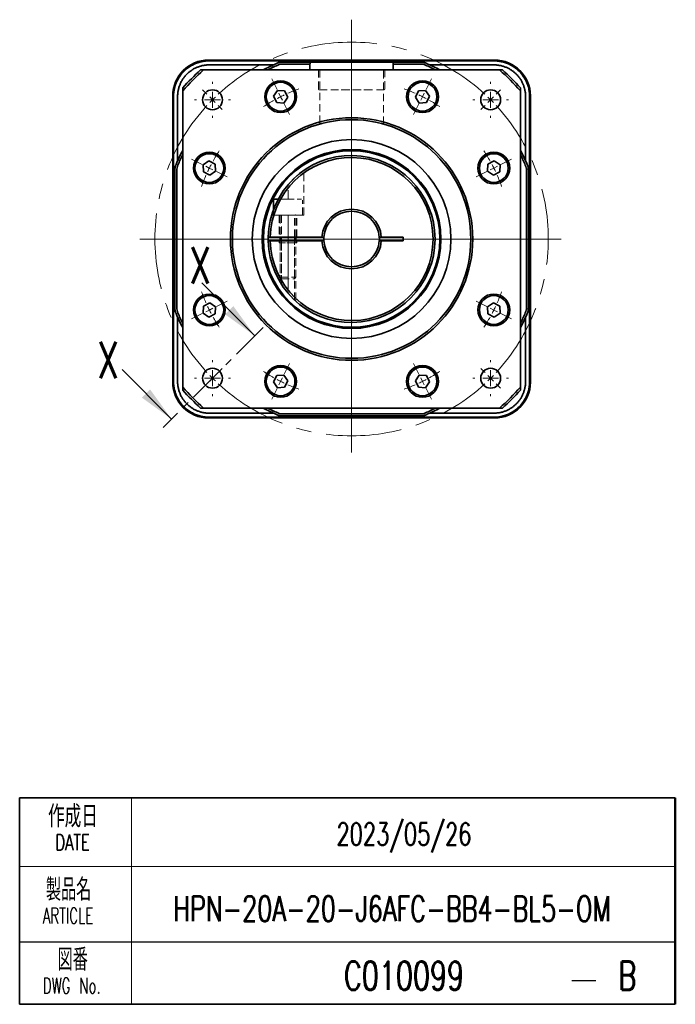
# Model space of a CAD drawing. Header units: millimetres. Extents: x 13 to 615, y 13 to 260.
# Tile 3 of 3: x 450 to 615, y 13 to 260. Entities that reach past the tile are written whole.
import ezdxf

# ---------------------------------------------------------------- set-up
doc = ezdxf.new("R2010")
doc.units = ezdxf.units.MM
doc.header["$LTSCALE"] = 1.5
for name, pattern in [('CENTER', [10.16, 6.35, -1.27, 1.27, -1.27]), ('CENTERX2', [20.32, 12.7, -2.54, 2.54, -2.54]), ('HIDDEN', [1.905, 1.27, -0.635])]:
    doc.linetypes.add(name, pattern=pattern)
doc.layers.add('1', color=179, linetype='Continuous')
doc.layers.add('SLD-0', color=179, linetype='Continuous')
doc.styles.add('SLDTEXTSTYLE0', font='TXT', dxfattribs={"width": 0.623, "bigfont": 'bigfont'})
doc.styles.add('SLDTEXTSTYLE1', font='TXT', dxfattribs={"width": 0.6853, "bigfont": 'bigfont'})
doc.styles.add('SLDTEXTSTYLE2', font='TXT', dxfattribs={"width": 0.7, "bigfont": 'bigfont'})

# ---------------------------------------------------------------- blocks, each defined once
blk = doc.blocks.new('SW_NOTE_0')
at = {"layer": '1', "color": 0, "attachment_point": 2, "style": 'SLDTEXTSTYLE0'}
for s, insert, char_height in [('製品名', (9.74, 7.16), 5.556), ('ARTICLE', (9.59, -0.18), 3.969)]:
    blk.add_mtext(s, dxfattribs=dict(at, insert=insert, char_height=char_height))
blk = doc.blocks.new('SW_NOTE_0_1')
at = {"layer": '1', "color": 0, "attachment_point": 2, "style": 'SLDTEXTSTYLE1'}
for s, insert, char_height in [('作成日', (10.71, 7.16), 5.556), ('DATE', (10.61, -0.18), 3.969)]:
    blk.add_mtext(s, dxfattribs=dict(at, insert=insert, char_height=char_height))
blk = doc.blocks.new('SW_NOTE_0_4')
at = {"layer": '1', "color": 0, "attachment_point": 2, "style": 'SLDTEXTSTYLE0'}
for s, insert, char_height in [('図番', (6.49, 7.16), 5.556), ('DWG No.', (6.25, -0.18), 3.969)]:
    blk.add_mtext(s, dxfattribs=dict(at, insert=insert, char_height=char_height))
blk = doc.blocks.new('SW_CENTERMARKSYMBOL_2')
at = {"color": 0, "linetype": 'Continuous', "lineweight": 18}
for p, q in [((0, 8), (0, 55.15)), ((0, 0), (0, 4)), ((-8, 0), (-53.27, 0)), ((0, 0), (-4, 0)), ((0, 0), (0, -4)), ((0, 0), (4, 0)), ((8, 0), (52.72, 0)), ((0, -8), (0, -53.72))]:
    blk.add_line(p, q, dxfattribs=at)
blk = doc.blocks.new('SW_CENTERMARKSYMBOL_3')
at = {"color": 0, "linetype": 'Continuous', "lineweight": 18}
for p, q in [((-71.42, 1.41), (-72.48, 2.47)), ((-70, 0), (-70.71, 0.71)), ((-70, 0), (-69.3, -0.71)), ((0, 0), (-0.71, -0.71)), ((0, 0), (0.71, 0.71)), ((1.41, 1.41), (2.47, 2.47)), ((-68.59, -1.41), (-67.53, -2.47)), ((-1.41, -1.41), (-2.47, -2.47)), ((-70, -70), (-69.3, -69.3)), ((-68.59, -68.59), (-67.53, -67.53)), ((-1.41, -68.59), (-2.47, -67.53)), ((0, -70), (-0.71, -69.3)), ((-71.42, -71.42), (-72.48, -72.48)), ((-70, -70), (-70.71, -70.71)), ((0, -70), (0.71, -70.71)), ((1.41, -71.42), (2.47, -72.48))]:
    blk.add_line(p, q, dxfattribs=at)
at = {"color": 0, "linetype": 'CENTERX2', "lineweight": 0}
for start, end in [(47.315, 132.685), (137.315, 222.685), (317.315, 42.685), (227.315, 312.685)]:
    blk.add_arc((-35, -35), 49.5, start, end, dxfattribs=at)
at = {"color": 0, "linetype": 'Continuous', "lineweight": 0}
for start, end in [(135, 136.1575), (133.8425, 135), (45, 46.1575), (43.8425, 45), (223.8425, 225), (315, 316.1575), (225, 226.1575), (313.8425, 315)]:
    blk.add_arc((-35, -35), 49.5, start, end, dxfattribs=at)
blk = doc.blocks.new('SW_CENTERMARKSYMBOL_4')
at = {"color": 0, "linetype": 'Continuous', "lineweight": 18}
for p, q in [((-35.8, -15.85), (-35.8, 26.15)), ((-54.54, 19.74), (-55.88, 22.42)), ((-53.65, 17.95), (-54.09, 18.84)), ((-53.65, 17.95), (-53.2, 17.05)), ((-52.75, 16.16), (-51.41, 13.47)), ((0, 0), (-0.89, -0.45)), ((0, 0), (0.89, 0.45)), ((1.79, 0.89), (4.47, 2.23)), ((-1.79, -0.89), (-4.47, -2.23)), ((-35.8, -17.85), (-35.8, -16.85)), ((-37.8, -17.85), (-79.8, -17.85)), ((-35.8, -17.85), (-36.8, -17.85)), ((-35.8, -17.85), (-35.8, -18.85)), ((-35.8, -17.85), (-34.8, -17.85)), ((-33.8, -17.85), (8.2, -17.85)), ((-35.8, -19.85), (-35.8, -61.85)), ((-69.8, -34.8), (-67.12, -33.46)), ((-73.38, -36.59), (-76.07, -37.93)), ((-71.59, -35.7), (-72.49, -36.14)), ((-71.59, -35.7), (-70.7, -35.25)), ((-18.84, -51.86), (-20.18, -49.17)), ((-17.95, -53.65), (-18.4, -52.75)), ((-17.95, -53.65), (-17.5, -54.54)), ((-17.06, -55.44), (-15.72, -58.12))]:
    blk.add_line(p, q, dxfattribs=at)
at = {"color": 0, "linetype": 'Continuous', "lineweight": 0}
for start, end in [(109.338, 113.6352), (116.5, 117.9324), (115.0676, 116.5), (119.3648, 123.662), (29.3648, 33.662), (26.5, 27.9324), (25.0676, 26.5), (19.338, 23.6352), (199.338, 203.6352), (205.0676, 206.5), (206.5, 207.9324), (209.3648, 213.662), (299.3648, 303.662), (295.0676, 296.5), (296.5, 297.9324), (289.338, 293.6352)]:
    blk.add_arc((-35.8, -17.85), 40, start, end, dxfattribs=at)
blk = doc.blocks.new('SW_CENTERMARKSYMBOL_5')
at = {"color": 0, "linetype": 'Continuous', "lineweight": 18}
for p, q in [((0.89, 1.79), (2.23, 4.47)), ((0, 0), (-0.45, -0.89)), ((0, 0), (0.45, 0.89)), ((-0.89, -1.79), (-2.23, -4.47)), ((-55.44, -17.06), (-58.12, -15.72)), ((-53.65, -17.95), (-54.54, -17.5)), ((-53.65, -17.95), (-52.75, -18.4)), ((-51.86, -18.84), (-49.17, -20.18)), ((16.16, -52.75), (13.47, -51.41)), ((17.95, -53.65), (17.05, -53.2)), ((17.95, -53.65), (18.84, -54.09)), ((19.74, -54.54), (22.42, -55.88)), ((-34.8, -69.8), (-33.46, -67.12)), ((-35.7, -71.59), (-36.14, -72.49)), ((-35.7, -71.59), (-35.25, -70.7)), ((-36.59, -73.38), (-37.93, -76.07))]:
    blk.add_line(p, q, dxfattribs=at)
at = {"color": 0, "linetype": 'Continuous', "lineweight": 0}
for start, end in [(66.3648, 70.662), (63.5, 64.9324), (62.0676, 63.5), (56.338, 60.6352), (146.338, 150.6352), (152.0676, 153.5), (156.3648, 160.662), (153.5, 154.9324), (336.3648, 340.662), (332.0676, 333.5), (333.5, 334.9324), (326.338, 330.6352), (236.338, 240.6352), (242.0676, 243.5), (243.5, 244.9324), (246.3648, 250.662)]:
    blk.add_arc((-17.85, -35.8), 40, start, end, dxfattribs=at)
blk = doc.blocks.new('SW_CENTERMARKSYMBOL_6')
at = {"color": 0, "linetype": 'Continuous', "lineweight": 18}
for p, q in [((0, 4), (0, 4.5)), ((-4, 0), (-4.5, 0)), ((0, 0), (-2, 0)), ((0, 0), (0, 2)), ((0, 0), (0, -2)), ((0, 0), (2, 0)), ((4, 0), (4.5, 0)), ((0, -4), (0, -4.5))]:
    blk.add_line(p, q, dxfattribs=at)
blk = doc.blocks.new('SW_CENTERMARKSYMBOL_7')
at = {"color": 0, "linetype": 'Continuous', "lineweight": 18}
for p, q in [((0, 4), (0, 4.5)), ((-4, 0), (-4.5, 0)), ((0, 0), (-2, 0)), ((0, 0), (0, 2)), ((0, 0), (0, -2)), ((0, 0), (2, 0)), ((4, 0), (4.5, 0)), ((0, -4), (0, -4.5))]:
    blk.add_line(p, q, dxfattribs=at)
blk = doc.blocks.new('SW_CENTERMARKSYMBOL_8')
at = {"color": 0, "linetype": 'Continuous', "lineweight": 18}
for p, q in [((0, 4), (0, 4.5)), ((-4, 0), (-4.5, 0)), ((0, 0), (-2, 0)), ((0, 0), (0, 2)), ((0, 0), (0, -2)), ((0, 0), (2, 0)), ((4, 0), (4.5, 0)), ((0, -4), (0, -4.5))]:
    blk.add_line(p, q, dxfattribs=at)
blk = doc.blocks.new('SW_CENTERMARKSYMBOL_9')
at = {"color": 0, "linetype": 'Continuous', "lineweight": 18}
for p, q in [((0, 4), (0, 4.5)), ((-4, 0), (-4.5, 0)), ((0, 0), (-2, 0)), ((0, 0), (0, 2)), ((0, 0), (0, -2)), ((0, 0), (2, 0)), ((4, 0), (4.5, 0)), ((0, -4), (0, -4.5))]:
    blk.add_line(p, q, dxfattribs=at)

msp = doc.modelspace()

# ---------------------------------------------------------------- linework, layer by layer
at = {"color": 7, "linetype": 'Continuous', "lineweight": 35}
for p, q in [((497.54, 250.32), (509.77, 250.32)), ((509.55, 250.31), (497.55, 250.31)), ((497.73, 250.12), (517.06, 250.12)), ((509.54, 250.31), (509.54, 250.23)), ((509.54, 250.23), (509.54, 250.18)), ((556.54, 250.32), (510.54, 250.32)), ((510.54, 250.21), (556.54, 250.21)), ((510.54, 250.16), (556.54, 250.16)), ((517.12, 250.12), (516.42, 249.82)), ((517.06, 250.12), (517.09, 250.12)), ((517.08, 250.1), (517.07, 250.11)), ((517.09, 250.12), (517.1, 250.12)), ((517.1, 250.12), (517.1, 250.13)), ((517.1, 250.11), (517.1, 250.12)), ((549.94, 250.12), (517.14, 250.12)), ((550.66, 249.82), (549.96, 250.12)), ((549.98, 250.12), (549.98, 250.13)), ((549.98, 250.12), (549.99, 250.12)), ((549.98, 250.11), (549.98, 250.12)), ((549.99, 250.12), (550.02, 250.12)), ((550.01, 250.11), (550, 250.1)), ((550.02, 250.12), (569.35, 250.12)), ((557.31, 250.32), (569.54, 250.32)), ((569.53, 250.31), (557.53, 250.31)), ((557.54, 250.23), (557.54, 250.31)), ((557.54, 250.23), (557.54, 250.18)), ((495.56, 247.82), (496.31, 247.82)), ((496.31, 247.82), (570.77, 247.82)), ((513.88, 249.11), (497.73, 249.11)), ((516.34, 249.82), (523.54, 249.82)), ((523.04, 249.32), (516.34, 249.32)), ((523.04, 249.32), (523.04, 247.82)), ((523.54, 249.82), (533.54, 249.82)), ((533.54, 249.82), (543.54, 249.82)), ((543.54, 249.82), (550.74, 249.82)), ((544.04, 247.82), (544.04, 249.32)), ((550.74, 249.32), (544.04, 249.32)), ((569.35, 249.11), (553.2, 249.11)), ((570.77, 247.82), (571.52, 247.82)), ((491.04, 242.55), (491.04, 243.3)), ((514.9, 242.7), (513.92, 241.22)), ((516.67, 242.6), (514.9, 242.7)), ((552.18, 242.7), (550.41, 242.6)), ((553.16, 241.22), (552.18, 242.7)), ((576.04, 243.3), (576.04, 242.55)), ((488.54, 169.32), (488.54, 241.32)), ((488.55, 241.31), (488.55, 169.32)), ((488.73, 221.8), (488.73, 241.13)), ((489.75, 241.13), (489.75, 224.97)), ((491.04, 168.09), (491.04, 242.55)), ((513.92, 241.22), (514.71, 239.63)), ((516.49, 239.52), (517.47, 241)), ((517.47, 241), (516.67, 242.6)), ((550.41, 242.6), (549.61, 241)), ((549.61, 241), (550.59, 239.52)), ((552.37, 239.63), (553.16, 241.22)), ((576.04, 242.55), (576.04, 168.09)), ((577.33, 224.97), (577.33, 241.13)), ((578.35, 241.13), (578.35, 221.8)), ((578.53, 169.32), (578.53, 241.31)), ((578.54, 241.32), (578.54, 169.32)), ((514.71, 239.63), (516.49, 239.52)), ((550.59, 239.52), (552.37, 239.63)), ((497.63, 224.94), (496.15, 223.96)), ((496.15, 223.96), (496.26, 222.18)), ((499.23, 224.15), (497.63, 224.94)), ((499.33, 222.37), (499.23, 224.15)), ((567.85, 224.15), (567.75, 222.37)), ((569.45, 224.94), (567.85, 224.15)), ((570.93, 223.96), (569.45, 224.94)), ((570.82, 222.18), (570.93, 223.96)), ((488.73, 221.77), (488.73, 221.8)), ((488.73, 221.76), (488.73, 221.77)), ((488.74, 221.76), (488.73, 221.76)), ((488.73, 221.76), (488.73, 221.76)), ((488.73, 221.72), (488.73, 188.91)), ((489.04, 222.44), (488.74, 221.74)), ((488.75, 221.78), (488.75, 221.78)), ((489.04, 188.12), (489.04, 222.51)), ((489.54, 222.51), (489.54, 188.12)), ((496.26, 222.18), (497.85, 221.39)), ((497.85, 221.39), (499.33, 222.37)), ((567.75, 222.37), (569.23, 221.39)), ((569.23, 221.39), (570.82, 222.18)), ((577.54, 188.12), (577.54, 222.51)), ((578.04, 222.51), (578.04, 188.12)), ((578.34, 221.74), (578.04, 222.44)), ((578.33, 221.78), (578.33, 221.78)), ((578.34, 221.76), (578.35, 221.76)), ((578.35, 221.8), (578.35, 221.77)), ((578.35, 221.77), (578.35, 221.76)), ((578.35, 221.76), (578.35, 221.76)), ((578.35, 188.91), (578.35, 221.72)), ((513.93, 215.12), (513.93, 212.83)), ((514.13, 215.32), (515.07, 215.32)), ((513.05, 205.82), (512.55, 205.82)), ((512.55, 205.82), (512.55, 204.82)), ((526.06, 205.82), (513.05, 205.82)), ((515.54, 205.82), (515.54, 204.82)), ((519.54, 204.82), (519.54, 205.82)), ((526.56, 205.82), (526.06, 205.82)), ((541.02, 205.82), (540.52, 205.82)), ((546.54, 205.82), (541.02, 205.82)), ((546.54, 204.82), (546.54, 205.82)), ((512.55, 204.82), (513.05, 204.82)), ((526.06, 204.82), (513.05, 204.82)), ((526.56, 204.82), (526.06, 204.82)), ((541.02, 204.82), (540.52, 204.82)), ((546.54, 204.82), (541.02, 204.82)), ((488.73, 188.87), (488.73, 188.88)), ((488.74, 188.88), (488.73, 188.88)), ((488.73, 188.88), (488.73, 188.88)), ((488.73, 188.84), (488.73, 188.87)), ((488.73, 169.51), (488.73, 188.84)), ((488.74, 188.89), (489.04, 188.2)), ((488.75, 188.86), (488.75, 188.85)), ((496.26, 188.45), (496.15, 186.67)), ((497.85, 189.24), (496.26, 188.45)), ((499.33, 188.26), (497.85, 189.24)), ((499.23, 186.49), (499.33, 188.26)), ((569.23, 189.24), (567.75, 188.26)), ((567.75, 188.26), (567.85, 186.49)), ((570.82, 188.45), (569.23, 189.24)), ((570.93, 186.67), (570.82, 188.45)), ((578.04, 188.2), (578.34, 188.89)), ((578.33, 188.85), (578.33, 188.86)), ((578.34, 188.88), (578.35, 188.88)), ((578.35, 188.88), (578.35, 188.87)), ((578.35, 188.88), (578.35, 188.88)), ((578.35, 188.87), (578.35, 188.84)), ((578.35, 188.84), (578.35, 169.51)), ((496.15, 186.67), (497.63, 185.69)), ((497.63, 185.69), (499.23, 186.49)), ((567.85, 186.49), (569.45, 185.69)), ((569.45, 185.69), (570.93, 186.67)), ((489.75, 185.66), (489.75, 169.51)), ((577.33, 169.51), (577.33, 185.66)), ((514.71, 171), (513.92, 169.41)), ((516.49, 171.11), (514.71, 171)), ((517.47, 169.63), (516.49, 171.11)), ((550.59, 171.11), (549.61, 169.63)), ((552.37, 171), (550.59, 171.11)), ((553.16, 169.41), (552.37, 171)), ((513.92, 169.41), (514.9, 167.93)), ((516.67, 168.04), (517.47, 169.63)), ((549.61, 169.63), (550.41, 168.04)), ((552.18, 167.93), (553.16, 169.41)), ((491.04, 167.33), (491.04, 168.09)), ((514.9, 167.93), (516.67, 168.04)), ((550.41, 168.04), (552.18, 167.93)), ((576.04, 168.09), (576.04, 167.33)), ((496.31, 162.82), (495.56, 162.82)), ((570.77, 162.82), (496.31, 162.82)), ((497.73, 161.53), (513.88, 161.53)), ((516.34, 161.32), (550.74, 161.32)), ((553.2, 161.53), (569.35, 161.53)), ((571.52, 162.82), (570.77, 162.82)), ((569.54, 160.32), (497.54, 160.32)), ((497.55, 160.32), (569.53, 160.32)), ((517.06, 160.51), (497.73, 160.51)), ((550.74, 160.82), (516.34, 160.82)), ((516.42, 160.82), (517.12, 160.51)), ((517.09, 160.51), (517.06, 160.51)), ((517.07, 160.52), (517.08, 160.53)), ((517.1, 160.51), (517.09, 160.51)), ((517.1, 160.52), (517.1, 160.51)), ((517.1, 160.51), (517.1, 160.51)), ((517.14, 160.51), (549.94, 160.51)), ((549.96, 160.51), (550.66, 160.82)), ((549.98, 160.52), (549.98, 160.51)), ((549.99, 160.51), (549.98, 160.51)), ((549.98, 160.51), (549.98, 160.51)), ((550.02, 160.51), (549.99, 160.51)), ((550, 160.53), (550.01, 160.52)), ((569.35, 160.51), (550.02, 160.51)), ((615.01, 12.87), (450.01, 12.87))]:
    msp.add_line(p, q, dxfattribs=at)
at = {"color": 7, "linetype": 'HIDDEN', "lineweight": 18}
for p, q in [((544.04, 247.82), (523.04, 247.82)), ((543.54, 249.82), (523.54, 249.82)), ((525.19, 247.82), (525.19, 243.12)), ((541.87, 247.82), (525.21, 247.82)), ((525.54, 247.82), (525.54, 234.24)), ((541.54, 247.82), (525.55, 247.82)), ((541.54, 234.24), (541.54, 247.82)), ((541.89, 243.12), (541.89, 247.82)), ((525.49, 242.82), (541.59, 242.82)), ((538.54, 242.82), (528.54, 242.82)), ((521.54, 211.32), (521.54, 222.52)), ((514.13, 215.32), (520.95, 215.32)), ((516, 215.32), (517.54, 215.32)), ((517.54, 215.32), (519.08, 215.32)), ((521.15, 211.32), (521.15, 215.12)), ((513.42, 211.32), (517.54, 211.32)), ((513.93, 212.83), (513.93, 211.32)), ((521.15, 211.32), (513.93, 211.32)), ((519.79, 211.32), (515.29, 211.32)), ((515.29, 211.32), (515.29, 205.82)), ((519.74, 211.32), (515.34, 211.32)), ((515.54, 211.12), (515.54, 205.82)), ((515.92, 211.32), (515.92, 205.82)), ((517.54, 211.32), (521.54, 211.32)), ((519.16, 205.82), (519.16, 211.32)), ((519.54, 205.82), (519.54, 211.12)), ((519.79, 205.82), (519.79, 211.32)), ((519.79, 205.82), (515.29, 205.82)), ((519.79, 204.82), (515.29, 204.82)), ((515.29, 204.82), (515.29, 204.32)), ((519.79, 204.32), (515.29, 204.32)), ((515.54, 204.82), (515.54, 195.7)), ((515.54, 204.32), (515.54, 194.5)), ((519.19, 204.32), (515.89, 204.32)), ((515.89, 204.32), (515.89, 193.92)), ((515.92, 204.82), (515.92, 195.32)), ((519.16, 195.32), (519.16, 204.82)), ((519.19, 190), (519.19, 204.32)), ((519.54, 195.7), (519.54, 204.82)), ((519.54, 189.98), (519.54, 204.32)), ((519.79, 204.32), (519.79, 204.82)), ((515.54, 195.7), (519.54, 195.7)), ((515.54, 195.7), (515.92, 195.32)), ((519.16, 195.32), (519.54, 195.7)), ((515.92, 195.32), (519.16, 195.32)), ((519.54, 189.98), (519.52, 189.98))]:
    msp.add_line(p, q, dxfattribs=at)
at = {"color": 7, "linetype": 'CENTERX2', "lineweight": 18}
msp.add_line((517.54, 192.38), (517.54, 217.64), dxfattribs=at)
at = {"color": 7, "linetype": 'HIDDEN', "lineweight": 0}
for p, q in [((519.42, 211.32), (515.54, 211.32)), ((519.52, 189.98), (519.19, 189.98))]:
    msp.add_line(p, q, dxfattribs=at)
at = {"color": 7, "linetype": 'HIDDEN', "lineweight": 25}
msp.add_line((519.54, 211.32), (519.42, 211.32), dxfattribs=at)
at = {"color": 7, "linetype": 'Continuous', "lineweight": 18}
for p, q in [((515.92, 205.82), (515.92, 204.82)), ((519.16, 204.82), (519.16, 205.82)), ((495.82, 194.34), (509.19, 180.97)), ((515.54, 194.5), (515.54, 194.49)), ((475.78, 172.48), (488.24, 160.02)), ((478.19, 64.83), (478.19, 12.87)), ((450.01, 47.51), (615.01, 47.51))]:
    msp.add_line(p, q, dxfattribs=at)
at = {"color": 7, "linetype": 'CENTER', "lineweight": 18}
msp.add_line((511.31, 183.09), (486.12, 157.9), dxfattribs=at)
at = {"color": 7, "linetype": 'Continuous', "lineweight": 35}
for centre, radius in [((498.54, 240.32), 2.5), ((515.69, 241.11), 4), ((515.69, 241.11), 3.61), ((551.39, 241.11), 4), ((551.39, 241.11), 3.61), ((568.54, 240.32), 2.5), ((533.54, 205.32), 30.5), ((533.54, 205.32), 30), ((533.54, 205.32), 25), ((533.54, 205.32), 22.5), ((497.74, 223.16), 4), ((497.74, 223.16), 3.61), ((533.54, 205.32), 22.2), ((569.34, 223.16), 4), ((569.34, 223.16), 3.61), ((497.74, 187.47), 4), ((497.74, 187.47), 3.61), ((569.34, 187.47), 4), ((569.34, 187.47), 3.61), ((515.69, 169.52), 4), ((551.39, 169.52), 4), ((498.54, 170.31), 2.5), ((515.69, 169.52), 3.61), ((551.39, 169.52), 3.61), ((568.54, 170.31), 2.5)]:
    msp.add_circle(centre, radius, dxfattribs=at)
for centre, radius, start, end in [((497.54, 241.32), 9, 90, 180), ((510.29, 235.98), 14.34, 89.0014, 92.9983), ((510.29, 264.55), 14.34, 267.0017, 270.9986), ((510.29, 264.5), 14.34, 267.0017, 270.9986), ((517.14, 250.07), 0.05, 90, 113.4685), ((549.94, 250.07), 0.05, 66.5315, 90), ((556.79, 235.98), 14.34, 87.0017, 90.9986), ((556.79, 264.55), 14.34, 269.0014, 272.9983), ((556.79, 264.5), 14.34, 269.0014, 272.9983), ((569.54, 241.32), 9, 0, 90), ((533.54, 205.32), 57, 131.7881, 138.2119), ((533.54, 205.32), 56.5, 131.2176, 138.7824), ((533.54, 205.32), 48, 113.0074, 117.6972), ((533.54, 205.32), 47.5, 113.0074, 116.5254), ((533.54, 205.32), 48, 111.9776, 113.0074), ((516.34, 245.82), 4, 90, 113.0074), ((516.34, 245.82), 3.5, 90, 113.0074), ((523.54, 249.32), 0.5, 90, 180), ((543.54, 249.32), 0.5, 0, 90), ((550.74, 245.82), 4, 66.9926, 90), ((550.74, 245.82), 3.5, 66.9926, 90), ((533.54, 205.32), 48, 66.9926, 68.0224), ((533.54, 205.32), 47.5, 63.4746, 66.9926), ((533.54, 205.32), 48, 62.3028, 66.9926), ((533.54, 205.32), 56.5, 41.2176, 48.7824), ((533.54, 205.32), 57, 41.7881, 48.2119), ((533.54, 205.32), 48, 152.3028, 156.9926), ((533.54, 205.32), 47.5, 153.4746, 156.9926), ((533.54, 205.32), 21, 181.3643, 178.6357), ((533.54, 205.32), 20.5, 181.3976, 178.6024), ((533.54, 205.32), 48, 23.0074, 27.6972), ((533.54, 205.32), 47.5, 23.0074, 26.5254), ((533.54, 205.32), 48, 156.9926, 158.0224), ((493.04, 222.51), 4, 156.9926, 180), ((493.04, 222.51), 3.5, 156.9926, 180), ((574.04, 222.51), 3.5, 0, 23.0074), ((574.04, 222.51), 4, 0, 23.0074), ((533.54, 205.32), 48, 21.9776, 23.0074), ((488.78, 221.72), 0.05, 156.5315, 180), ((488.78, 221.72), 0.0499, 156.5321, 180.0413), ((578.3, 221.72), 0.05, 0, 23.4685), ((578.3, 221.72), 0.0499, 359.9585, 23.468), ((514.13, 215.12), 0.2, 90, 180), ((533.54, 205.32), 7.5, 3.8226, 176.1774), ((533.54, 205.32), 7, 4.096, 175.904), ((533.54, 205.32), 7.5, 183.8226, 356.1774), ((533.54, 205.32), 7, 184.096, 355.904), ((488.78, 188.91), 0.05, 180, 203.4685), ((488.78, 188.91), 0.0499, 179.9585, 203.468), ((578.3, 188.91), 0.05, 336.5315, 0), ((578.3, 188.91), 0.0499, 336.5321, 0.0413), ((533.54, 205.32), 48, 201.9776, 203.0074), ((493.04, 188.12), 4, 180, 203.0074), ((533.54, 205.32), 48, 203.0074, 207.6972), ((493.04, 188.12), 3.5, 180, 203.0074), ((533.54, 205.32), 47.5, 203.0074, 206.5254), ((533.54, 205.32), 47.5, 333.4746, 336.9926), ((533.54, 205.32), 48, 332.3028, 336.9926), ((574.04, 188.12), 3.5, 336.9926, 0), ((574.04, 188.12), 4, 336.9926, 0), ((533.54, 205.32), 48, 336.9926, 338.0224), ((497.54, 169.32), 9, 180, 270), ((569.54, 169.32), 9, 270, 0), ((533.54, 205.32), 56.5, 221.2176, 228.7824), ((533.54, 205.32), 57, 221.7881, 228.2119), ((533.54, 205.32), 56.5, 311.2176, 318.7824), ((533.54, 205.32), 57, 311.7881, 318.2119), ((533.54, 205.32), 48, 242.3028, 246.9926), ((533.54, 205.32), 47.5, 243.4746, 246.9926), ((516.34, 164.82), 4, 246.9926, 270), ((533.54, 205.32), 48, 246.9926, 248.0224), ((516.34, 164.82), 3.5, 246.9926, 270), ((550.74, 164.82), 3.5, 270, 293.0074), ((550.74, 164.82), 4, 270, 293.0074), ((533.54, 205.32), 48, 291.9776, 293.0074), ((533.54, 205.32), 47.5, 293.0074, 296.5254), ((533.54, 205.32), 48, 293.0074, 297.6972), ((517.14, 160.56), 0.05, 246.5315, 270), ((549.94, 160.56), 0.05, 270, 293.4685)]:
    msp.add_arc(centre, radius, start, end, dxfattribs=at)
at = {"color": 7, "linetype": 'HIDDEN', "lineweight": 18}
for centre, radius, start, end in [((525.49, 243.12), 0.3, 180, 270), ((541.59, 243.12), 0.3, 270, 0), ((533.54, 205.32), 21, 139.6324, 163.3985), ((533.54, 205.32), 21, 139.6324, 163.3985)]:
    msp.add_arc(centre, radius, start, end, dxfattribs=at)
at = {"color": 7, "linetype": 'Continuous', "lineweight": 35}
for centre, major_axis in [((497.55, 241.31), (-6.37, 6.37)), ((569.53, 241.31), (6.37, 6.37)), ((497.55, 169.33), (-6.37, -6.37)), ((569.53, 169.33), (6.37, -6.37))]:
    msp.add_ellipse(centre, major_axis=major_axis, ratio=0.999695, start_param=5.497939, end_param=7.068431, dxfattribs=at)
for points, knots in [([(488.73, 241.13), (488.73, 241.23), (488.73, 241.43), (488.75, 241.74), (488.78, 242.04), (488.81, 242.33), (488.86, 242.63), (488.91, 242.92), (488.97, 243.21), (489.05, 243.49), (489.13, 243.77), (489.21, 244.04), (489.31, 244.31), (489.6, 245.03), (490.2, 246.16), (491.33, 247.53), (492.7, 248.65), (493.91, 249.3), (494.82, 249.65), (495.37, 249.82), (495.94, 249.95), (496.52, 250.05), (497.12, 250.11), (497.53, 250.12), (497.73, 250.12)], [0, 0, 0, 0, 0.021686, 0.043221, 0.064603, 0.085834, 0.106912, 0.127839, 0.148614, 0.169237, 0.189709, 0.210028, 0.230196, 0.250212, 0.375926, 0.500017, 0.624104, 0.749822, 0.789999, 0.830784, 0.872177, 0.914177, 0.956785, 1, 1, 1, 1]), ([(517.04, 250.12), (516.78, 250.12), (516.53, 250.09), (516.04, 249.99), (515.8, 249.92), (515.58, 249.83)], [0, 0, 0, 0, 0.5, 0.5, 1, 1, 1, 1]), ([(517.04, 250.12), (517.04, 250.12), (517.05, 250.12), (517.05, 250.12), (517.06, 250.12), (517.06, 250.12), (517.06, 250.12), (517.07, 250.12), (517.07, 250.11), (517.07, 250.11)], [0, 0, 0, 0, 0.00001279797, 0.00001279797, 0.00001279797, 0.00002550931, 0.00002550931, 0.00002550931, 0.00004281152, 0.00004281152, 0.00004281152, 0.00004281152]), ([(550.01, 250.11), (550.01, 250.11), (550.01, 250.12), (550.02, 250.12), (550.02, 250.12), (550.03, 250.12), (550.03, 250.12), (550.03, 250.12), (550.04, 250.12), (550.04, 250.12)], [0, 0, 0, 0, 0.00001656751, 0.00001656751, 0.00001656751, 0.00002999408, 0.00002999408, 0.00002999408, 0.00004286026, 0.00004286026, 0.00004286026, 0.00004286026]), ([(551.5, 249.83), (551.28, 249.92), (551.05, 249.99), (550.56, 250.09), (550.3, 250.12), (550.04, 250.12)], [0, 0, 0, 0, 0.5, 0.5, 1, 1, 1, 1]), ([(569.35, 250.12), (569.45, 250.12), (569.66, 250.12), (569.96, 250.11), (570.26, 250.08), (570.56, 250.04), (570.85, 250), (571.14, 249.95), (571.43, 249.88), (571.71, 249.81), (571.99, 249.73), (572.26, 249.64), (572.53, 249.55), (573.26, 249.26), (574.39, 248.65), (575.75, 247.53), (576.88, 246.16), (577.53, 244.95), (577.87, 244.04), (578.04, 243.49), (578.18, 242.92), (578.27, 242.33), (578.34, 241.73), (578.34, 241.33), (578.35, 241.13)], [0, 0, 0, 0, 0.021686, 0.043221, 0.064603, 0.085834, 0.106912, 0.127839, 0.148614, 0.169237, 0.189709, 0.210028, 0.230196, 0.250212, 0.375926, 0.500017, 0.624104, 0.749822, 0.789999, 0.830784, 0.872177, 0.914177, 0.956785, 1, 1, 1, 1]), ([(497.73, 249.11), (497.64, 249.11), (497.47, 249.1), (497.21, 249.09), (496.91, 249.07), (496.56, 249.02), (496.04, 248.93), (495.41, 248.78), (494.67, 248.51), (493.96, 248.18), (493.29, 247.77), (492.66, 247.31), (492.08, 246.78), (491.55, 246.2), (491.08, 245.57), (490.68, 244.89), (490.35, 244.19), (490.08, 243.45), (489.92, 242.81), (489.83, 242.3), (489.79, 241.91), (489.76, 241.52), (489.75, 241.26), (489.75, 241.13)], [0, 0, 0, 0, 0.020822, 0.041655, 0.062522, 0.093769, 0.12504, 0.187536, 0.250032, 0.312525, 0.375018, 0.43751, 0.500002, 0.562493, 0.624985, 0.687478, 0.749972, 0.812467, 0.874964, 0.90619, 0.937481, 0.968744, 1, 1, 1, 1]), ([(577.33, 241.13), (577.33, 241.21), (577.33, 241.39), (577.32, 241.65), (577.29, 241.95), (577.25, 242.3), (577.16, 242.81), (577, 243.45), (576.74, 244.19), (576.4, 244.89), (576, 245.57), (575.53, 246.2), (575, 246.78), (574.42, 247.31), (573.79, 247.77), (573.12, 248.18), (572.41, 248.51), (571.67, 248.78), (571.04, 248.93), (570.52, 249.02), (570.13, 249.07), (569.74, 249.1), (569.48, 249.1), (569.35, 249.11)], [0, 0, 0, 0, 0.0208216, 0.041655, 0.0625225, 0.0937693, 0.1250398, 0.1875365, 0.2500316, 0.3125253, 0.3750181, 0.4375101, 0.5000017, 0.5624934, 0.6249854, 0.6874781, 0.7499719, 0.812467, 0.8749636, 0.9061904, 0.937481, 0.9687445, 1, 1, 1, 1]), ([(489.03, 223.28), (488.94, 223.06), (488.87, 222.82), (488.77, 222.33), (488.74, 222.08), (488.73, 221.82)], [0, 0, 0, 0, 0.5, 0.5, 1, 1, 1, 1]), ([(578.35, 221.82), (578.35, 222.08), (578.32, 222.33), (578.22, 222.82), (578.14, 223.06), (578.05, 223.28)], [0, 0, 0, 0, 0.5, 0.5, 1, 1, 1, 1]), ([(488.75, 221.78), (488.74, 221.79), (488.74, 221.79), (488.74, 221.79), (488.74, 221.8), (488.73, 221.8), (488.73, 221.81), (488.73, 221.81), (488.73, 221.81), (488.73, 221.82)], [0, 0, 0, 0, 0.00001656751, 0.00001656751, 0.00001656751, 0.00002999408, 0.00002999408, 0.00002999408, 0.00004286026, 0.00004286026, 0.00004286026, 0.00004286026]), ([(578.35, 221.82), (578.35, 221.81), (578.35, 221.81), (578.35, 221.81), (578.35, 221.8), (578.34, 221.8), (578.34, 221.8), (578.34, 221.79), (578.34, 221.79), (578.33, 221.78)], [0, 0, 0, 0, 0.00001227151, 0.00001227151, 0.00001227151, 0.00002447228, 0.00002447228, 0.00002447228, 0.00004287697, 0.00004287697, 0.00004287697, 0.00004287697]), ([(526.56, 205.82), (526.55, 205.65), (526.53, 205.32), (526.55, 204.98), (526.56, 204.82)], [0, 0, 0, 0, 0.4986, 1, 1, 1, 1]), ([(540.52, 204.82), (540.53, 204.98), (540.55, 205.32), (540.53, 205.65), (540.52, 205.82)], [0, 0, 0, 0, 0.498095, 1, 1, 1, 1]), ([(488.73, 188.81), (488.73, 188.82), (488.73, 188.82), (488.73, 188.83), (488.73, 188.83), (488.74, 188.83), (488.74, 188.84), (488.74, 188.84), (488.74, 188.85), (488.75, 188.85)], [0, 0, 0, 0, 0.00001279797, 0.00001279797, 0.00001279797, 0.00002550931, 0.00002550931, 0.00002550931, 0.00004281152, 0.00004281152, 0.00004281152, 0.00004281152]), ([(488.73, 188.81), (488.74, 188.56), (488.76, 188.31), (488.87, 187.81), (488.94, 187.58), (489.03, 187.35)], [0, 0, 0, 0, 0.5, 0.5, 1, 1, 1, 1]), ([(578.05, 187.35), (578.14, 187.58), (578.21, 187.81), (578.32, 188.3), (578.35, 188.56), (578.35, 188.81)], [0, 0, 0, 0, 0.5, 0.5, 1, 1, 1, 1]), ([(578.33, 188.85), (578.34, 188.85), (578.34, 188.84), (578.34, 188.84), (578.35, 188.83), (578.35, 188.83), (578.35, 188.82), (578.35, 188.82), (578.35, 188.82), (578.35, 188.81)], [0, 0, 0, 0, 0.0000198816, 0.0000198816, 0.0000198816, 0.00003252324, 0.00003252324, 0.00003252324, 0.00004260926, 0.00004260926, 0.00004260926, 0.00004260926]), ([(497.73, 160.51), (497.63, 160.51), (497.43, 160.51), (497.12, 160.53), (496.82, 160.55), (496.52, 160.59), (496.23, 160.63), (495.94, 160.69), (495.65, 160.75), (495.37, 160.82), (495.09, 160.9), (494.82, 160.99), (494.55, 161.09), (493.82, 161.37), (492.7, 161.98), (491.33, 163.1), (490.2, 164.47), (489.55, 165.68), (489.21, 166.59), (489.04, 167.15), (488.91, 167.71), (488.81, 168.3), (488.74, 168.9), (488.74, 169.3), (488.73, 169.51)], [0, 0, 0, 0, 0.0216862, 0.0432205, 0.064603, 0.0858336, 0.1069123, 0.1278391, 0.1486141, 0.1692373, 0.1897086, 0.2100281, 0.2301957, 0.2502116, 0.3759258, 0.5000168, 0.6241043, 0.7498219, 0.7899994, 0.8307844, 0.8721769, 0.9141769, 0.9567846, 1, 1, 1, 1]), ([(489.75, 169.51), (489.75, 169.42), (489.75, 169.25), (489.77, 168.98), (489.79, 168.68), (489.83, 168.33), (489.92, 167.82), (490.08, 167.19), (490.35, 166.45), (490.68, 165.74), (491.08, 165.07), (491.55, 164.44), (492.08, 163.85), (492.66, 163.33), (493.29, 162.86), (493.96, 162.46), (494.67, 162.12), (495.41, 161.86), (496.04, 161.7), (496.56, 161.61), (496.95, 161.56), (497.34, 161.53), (497.6, 161.53), (497.73, 161.53)], [0, 0, 0, 0, 0.020822, 0.041655, 0.062522, 0.093769, 0.12504, 0.187536, 0.250032, 0.312525, 0.375018, 0.43751, 0.500002, 0.562493, 0.624985, 0.687478, 0.749972, 0.812467, 0.874964, 0.90619, 0.937481, 0.968744, 1, 1, 1, 1]), ([(569.35, 161.53), (569.44, 161.53), (569.61, 161.53), (569.87, 161.54), (570.18, 161.57), (570.52, 161.61), (571.04, 161.7), (571.67, 161.86), (572.41, 162.12), (573.12, 162.46), (573.79, 162.86), (574.42, 163.33), (575, 163.85), (575.53, 164.44), (576, 165.07), (576.4, 165.74), (576.74, 166.45), (577, 167.19), (577.16, 167.82), (577.25, 168.33), (577.3, 168.72), (577.33, 169.11), (577.33, 169.38), (577.33, 169.51)], [0, 0, 0, 0, 0.020822, 0.041655, 0.062522, 0.093769, 0.12504, 0.187536, 0.250032, 0.312525, 0.375018, 0.43751, 0.500002, 0.562493, 0.624985, 0.687478, 0.749972, 0.812467, 0.874964, 0.90619, 0.937481, 0.968744, 1, 1, 1, 1]), ([(578.35, 169.51), (578.35, 169.4), (578.35, 169.2), (578.33, 168.9), (578.3, 168.6), (578.27, 168.3), (578.22, 168), (578.17, 167.71), (578.11, 167.43), (578.03, 167.14), (577.95, 166.87), (577.87, 166.59), (577.77, 166.33), (577.48, 165.6), (576.88, 164.47), (575.75, 163.1), (574.39, 161.98), (573.17, 161.33), (572.26, 160.99), (571.71, 160.82), (571.14, 160.68), (570.56, 160.58), (569.96, 160.52), (569.55, 160.51), (569.35, 160.51)], [0, 0, 0, 0, 0.021686, 0.043221, 0.064603, 0.085834, 0.106912, 0.127839, 0.148614, 0.169237, 0.189709, 0.210028, 0.230196, 0.250212, 0.375926, 0.500017, 0.624104, 0.749822, 0.789999, 0.830784, 0.872177, 0.914177, 0.956785, 1, 1, 1, 1]), ([(515.58, 160.8), (515.8, 160.71), (516.03, 160.64), (516.52, 160.54), (516.78, 160.51), (517.04, 160.51)], [0, 0, 0, 0, 0.5, 0.5, 1, 1, 1, 1]), ([(517.07, 160.52), (517.07, 160.52), (517.07, 160.52), (517.06, 160.51), (517.06, 160.51), (517.05, 160.51), (517.05, 160.51), (517.05, 160.51), (517.04, 160.51), (517.04, 160.51)], [0, 0, 0, 0, 0.0000198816, 0.0000198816, 0.0000198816, 0.00003252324, 0.00003252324, 0.00003252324, 0.00004260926, 0.00004260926, 0.00004260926, 0.00004260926]), ([(550.04, 160.51), (550.04, 160.51), (550.03, 160.51), (550.03, 160.51), (550.03, 160.51), (550.02, 160.51), (550.02, 160.51), (550.01, 160.52), (550.01, 160.52), (550.01, 160.52)], [0, 0, 0, 0, 0.00001227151, 0.00001227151, 0.00001227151, 0.00002447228, 0.00002447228, 0.00002447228, 0.00004287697, 0.00004287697, 0.00004287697, 0.00004287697]), ([(550.04, 160.51), (550.3, 160.51), (550.55, 160.54), (551.04, 160.64), (551.28, 160.71), (551.5, 160.8)], [0, 0, 0, 0, 0.5, 0.5, 1, 1, 1, 1])]:
    msp.add_open_spline(points, degree=3, knots=knots, dxfattribs=at)
at = {"color": 7, "linetype": 'HIDDEN', "lineweight": 18}
for points, knots in [([(533.54, 235.32), (533.1, 235.31), (532.22, 235.3), (530.93, 235.21), (529.72, 235.08), (528.61, 234.91), (527.63, 234.73), (526.8, 234.55), (526.16, 234.4), (525.73, 234.28), (525.52, 234.23), (525.54, 234.23), (525.78, 234.3), (526.22, 234.41), (526.86, 234.57), (527.68, 234.74), (528.68, 234.93), (529.82, 235.09), (531.08, 235.22), (532.41, 235.31), (533.75, 235.32), (535.07, 235.29), (536.33, 235.19), (537.52, 235.06), (538.61, 234.89), (539.57, 234.71), (540.38, 234.53), (540.99, 234.38), (541.39, 234.27), (541.57, 234.22), (541.52, 234.24), (541.25, 234.31), (540.78, 234.43), (540.12, 234.59), (539.28, 234.77), (538.26, 234.95), (537.09, 235.11), (535.89, 235.23), (534.69, 235.3), (533.92, 235.31), (533.54, 235.32)], [0, 0, 0, 0, 0.026209, 0.05242, 0.078602, 0.104788, 0.13152, 0.158252, 0.185445, 0.212633, 0.239204, 0.265774, 0.291602, 0.317433, 0.343556, 0.369682, 0.396663, 0.423641, 0.450737, 0.477829, 0.504136, 0.530444, 0.556298, 0.582156, 0.608521, 0.634889, 0.662002, 0.689113, 0.716062, 0.743009, 0.769068, 0.79513, 0.82099, 0.846853, 0.873481, 0.900109, 0.927303, 0.954493, 0.977247, 1, 1, 1, 1]), ([(517.54, 218.92), (517.82, 219.23), (518.37, 219.86), (519.33, 220.79), (520.29, 221.62), (521.1, 222.24), (521.53, 222.55), (521.57, 222.57), (521.28, 222.36), (520.71, 221.95), (520, 221.38), (519.29, 220.75), (518.47, 219.96), (517.9, 219.32), (517.54, 218.92)], [0, 0, 0, 0, 0.083854, 0.167537, 0.273957, 0.363242, 0.452997, 0.531497, 0.605483, 0.681636, 0.765804, 0.828594, 0.891471, 1, 1, 1, 1]), ([(517.54, 191.71), (517.8, 191.42), (518.22, 190.94), (518.73, 190.42), (519.02, 190.14), (519.18, 189.99), (519.21, 189.97), (519.12, 190.05), (518.92, 190.24), (518.55, 190.6), (517.95, 191.23), (517.22, 192.09), (516.6, 192.9), (516.19, 193.48), (515.99, 193.78), (515.9, 193.93), (515.88, 193.95), (515.94, 193.86), (516.1, 193.61), (516.46, 193.09), (516.97, 192.41), (517.38, 191.91), (517.54, 191.71)], [0, 0, 0, 0, 0.0882415, 0.1403328, 0.1816051, 0.2150449, 0.2486233, 0.279156, 0.3108197, 0.3575503, 0.4228128, 0.5136205, 0.6065343, 0.6564912, 0.6951042, 0.7212116, 0.7475111, 0.7703608, 0.8031267, 0.8558349, 0.9428452, 1, 1, 1, 1])]:
    msp.add_open_spline(points, degree=3, knots=knots, dxfattribs=at)
at = {"color": 7, "linetype": 'Continuous', "lineweight": 18}
for points in [[(509.19, 180.97), (503.79, 188.43), (501.73, 186.37)], [(488.24, 160.02), (482.84, 167.48), (480.78, 165.42)]]:
    msp.add_solid(points, dxfattribs=at)
at = {"layer": '1', "color": 7, "linetype": 'Continuous', "lineweight": 35}
for p, q in [((615.01, 64.83), (450.01, 64.83)), ((450.01, 64.83), (450.01, 12.87))]:
    msp.add_line(p, q, dxfattribs=at)
at = {"layer": '1', "color": 7, "linetype": 'Continuous', "lineweight": 50}
msp.add_line((615.01, 64.83), (615.01, 12.87), dxfattribs=at)
at = {"layer": '1', "color": 7, "linetype": 'Continuous'}
for p, q in [((450.01, 28.62), (615.01, 28.62)), ((588.99, 18.87), (594.99, 18.87))]:
    msp.add_line(p, q, dxfattribs=at)
at = {"layer": 'SLD-0', "color": 7}
for q in [(489.06, 64.83), (579.65, 64.83)]:
    msp.add_line((615.01, 64.83), q, dxfattribs=at)

# ---------------------------------------------------------------- block references
at = {"color": 7, "linetype": 'Continuous', "lineweight": 0}
for name, p in [('SW_CENTERMARKSYMBOL_2', (533.54, 205.32)), ('SW_CENTERMARKSYMBOL_3', (568.54, 240.32)), ('SW_CENTERMARKSYMBOL_4', (569.34, 223.16)), ('SW_CENTERMARKSYMBOL_5', (551.39, 241.11)), ('SW_CENTERMARKSYMBOL_9', (498.54, 240.32)), ('SW_CENTERMARKSYMBOL_6', (568.54, 240.32)), ('SW_CENTERMARKSYMBOL_8', (498.54, 170.31)), ('SW_CENTERMARKSYMBOL_7', (568.54, 170.31))]:
    msp.add_blockref(name, p, dxfattribs=at)
at = {"layer": '1', "color": 7}
for name, p in [('SW_NOTE_0_1', (452.72, 55.74)), ('SW_NOTE_0', (452.58, 37.32)), ('SW_NOTE_0_4', (456.86, 19.73))]:
    msp.add_blockref(name, p, dxfattribs=at)

# ---------------------------------------------------------------- texts
at = {"color": 7, "linetype": 'Continuous', "char_height": 9.1, "attachment_point": 1, "style": 'SLDTEXTSTYLE2'}
for insert in [(492.7, 203.26), (469.55, 179.46)]:
    msp.add_mtext('X', dxfattribs=dict(at, insert=insert))
at = {"layer": 'SLD-0', "color": 7, "style": 'SLDTEXTSTYLE2'}
for s, insert, char_height, attachment_point in [('2023/05/26', (546.73, 58.47), 5.556, 2), ('HPN-20A-20-J6AFC-BB4-BL5-OM', (543.7, 40.09), 6.35, 2), ('C010099', (546.73, 23.63), 7.144, 2), ('B', (600.72, 23.63), 7.14, 1)]:
    msp.add_mtext(s, dxfattribs=dict(at, insert=insert, char_height=char_height, attachment_point=attachment_point))

doc.saveas('drawing.dxf')
